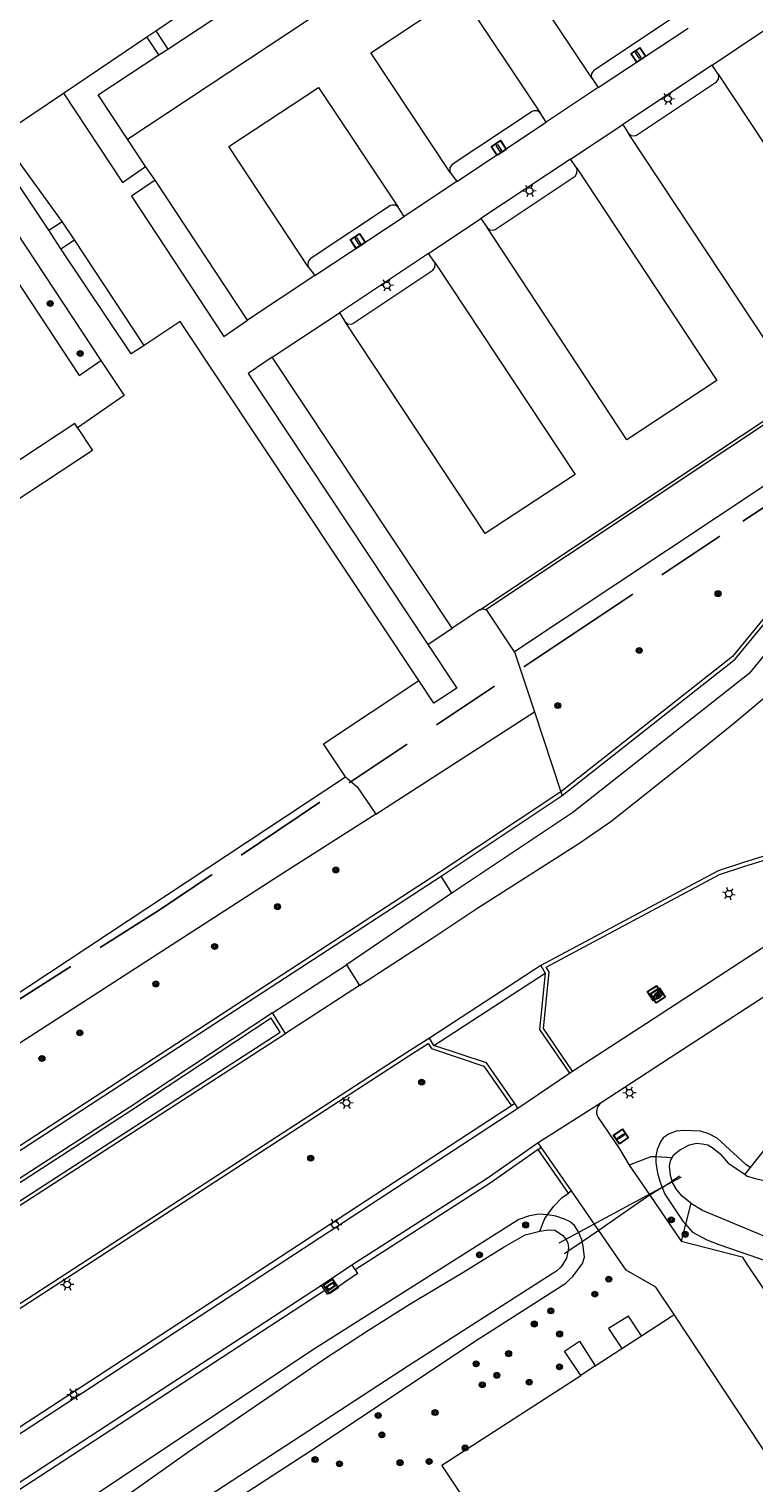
# Model space of a CAD drawing. Header units: metres. Extents: x 89872 to 94585, y 463299 to 469000.
# Tile 51 of 230: x 91299 to 91364, y 464195 to 464327. Entities that reach past the tile are written whole.
import ezdxf
from ezdxf.enums import TextEntityAlignment as Align

# ---------------------------------------------------------------- set-up
doc = ezdxf.new("R2010")
doc.units = ezdxf.units.M
doc.linetypes.add('HIDDEN', pattern=[9.525, 6.35, -3.175])
doc.layers.get('0').update_dxf_attribs({"linetype": 'CONTINUOUS'})
for name, color, linetype, lineweight in [('B-WE-BV-GELEIDECONSTRUCTIE-G', 251, 'CONTINUOUS', 13), ('B-WE-GR-BEPLANTING_CULTUUR-G', 251, 'CONTINUOUS', 13), ('B-WE-GR-BOOM-S', 251, 'CONTINUOUS', 13), ('B-WE-IE-MEUBILAIR_WEGMEUBILAIR_VLAGGENMAST-S', 251, 'CONTINUOUS', 13), ('B-WE-IE-TERREINAFSCHEIDING-G', 251, 'CONTINUOUS', 13), ('B-WE-IE-TERREINAFSCHEIDING_KUNSTMATIG_HEKWERK-G', 251, 'CONTINUOUS', 13), ('B-WE-KL-ET_LS_OV_LICHTMAST-S', 251, 'CONTINUOUS', 13), ('B-WE-KL-GAS_PUT-S', 251, 'CONTINUOUS', 13), ('B-WE-KW-KUNSTWERK_DUIKER-G', 251, 'CONTINUOUS', 13), ('B-WE-OG-TOPOGRAFIE_BEBOUWING-GV', 251, 'CONTINUOUS', 13), ('B-WE-OG-TOPOGRAFIE_HUISNUMMER-T25', 251, 'CONTINUOUS', 13), ('B-WE-OG-TOPOGRAFIE_WATER-GV', 251, 'CONTINUOUS', 13), ('B-WE-VH-VERHARDING-GV', 251, 'CONTINUOUS', 13), ('Percelen', 10, 'HIDDEN', 25), ('Q_VERKLIKKER_TRANSPORTLEIDING_', 251, 'CONTINUOUS', 13)]:
    doc.layers.add(name, color=color, linetype=linetype, lineweight=lineweight)
doc.styles.get("Standard").update_dxf_attribs({"font": 'isocp.shx'})

# ---------------------------------------------------------------- blocks, each defined once
blk = doc.blocks.new('Q_BOOM')
for radius in [0.27, 0.18, 0.09]:
    blk.add_circle((0, 0), radius)
blk = doc.blocks.new('Q_GASPUT')
blk.add_lwpolyline([(-0.5, 0.5), (0.5, 0.5), (0.5, -0.5), (-0.5, -0.5)], close=True)
for points in [[(-0.44, 0.46), (0.44, 0.46, -0.414214), (0.46, 0.44), (0.46, -0.44, -0.414214), (0.44, -0.46), (-0.44, -0.46, -0.414214), (-0.46, -0.44), (-0.46, 0.44), (-0.46, 0.44), (-0.46, 0.45), (-0.46, 0.45), (-0.46, 0.45), (-0.46, 0.45), (-0.46, 0.45), (-0.46, 0.45), (-0.46, 0.46), (-0.46, 0.46), (-0.46, 0.46), (-0.45, 0.46), (-0.45, 0.46), (-0.45, 0.46), (-0.45, 0.46), (-0.45, 0.46), (-0.45, 0.46), (-0.44, 0.46), (-0.44, 0.46)], [(-0.34, 0.1, 0.380426), (-0.28, -0.18)], [(-0.01, 0.27, 0.240218), (-0.34, 0.1)], [(-0.19, 0.04, 0.853344), (-0.19, -0.03)], [(0.33, 0.11, 0.240191), (-0.01, 0.27)], [(0.18, -0.03, 0.849746), (0.18, 0.04)], [(0.27, -0.18, 0.380426), (0.33, 0.11)], [(-0.28, -0.18, 0.148452), (0.01, -0.26)], [(0.01, -0.26, 0.131742), (0.27, -0.18)]]:
    blk.add_lwpolyline(points, format="xyb")
for points in [[(-0.19, 0.04), (0.18, 0.04)], [(0.18, -0.03), (-0.19, -0.03)]]:
    blk.add_lwpolyline(points)
blk = doc.blocks.new('Q_LICHTMAST')
for points in [[(-0.26, 0.15), (-0.52, 0.3)], [(0, 0.3), (0, 0.6)], [(0.26, 0.15), (0.52, 0.3)], [(-0.26, -0.15), (-0.52, -0.3)], [(0, -0.3), (0, -0.6)], [(0.26, -0.15), (0.52, -0.3)]]:
    blk.add_lwpolyline(points)
blk.add_circle((0, 0), 0.3)
blk = doc.blocks.new('Q_VLAGGENMAST')
for points in [[(-0.5, 0.5), (0.5, 0.5), (0.5, -0.5), (-0.5, -0.5)], [(-0.08, 0.33), (0.07, 0.33), (0.07, -0.33), (-0.08, -0.33)]]:
    blk.add_lwpolyline(points, close=True)
blk.add_lwpolyline([(-0.44, 0.46), (0.44, 0.46, -0.414214), (0.46, 0.44), (0.46, -0.44, -0.414214), (0.44, -0.46), (-0.44, -0.46, -0.414214), (-0.46, -0.44), (-0.46, 0.44), (-0.46, 0.44), (-0.46, 0.45), (-0.46, 0.45), (-0.46, 0.45), (-0.46, 0.45), (-0.46, 0.45), (-0.46, 0.45), (-0.46, 0.46), (-0.46, 0.46), (-0.46, 0.46), (-0.45, 0.46), (-0.45, 0.46), (-0.45, 0.46), (-0.45, 0.46), (-0.45, 0.46), (-0.45, 0.46), (-0.44, 0.46), (-0.44, 0.46)], format="xyb")
blk = doc.blocks.new('Q_VERKLIKKER_TRANSPORTLEIDING')
for points in [[(-0.5, 0.5), (0.5, 0.5), (0.5, -0.5), (-0.5, -0.5)], [(-0.37, 0.22), (0.36, 0.22), (0.36, -0.21), (-0.37, -0.21)]]:
    blk.add_lwpolyline(points, close=True)
for points in [[(-0.44, 0.46), (0.44, 0.46, -0.414214), (0.46, 0.44), (0.46, -0.44, -0.414214), (0.44, -0.46), (-0.44, -0.46, -0.414214), (-0.46, -0.44), (-0.46, 0.44), (-0.46, 0.44), (-0.46, 0.45), (-0.46, 0.45), (-0.46, 0.45), (-0.46, 0.45), (-0.46, 0.45), (-0.46, 0.45), (-0.46, 0.46), (-0.46, 0.46), (-0.46, 0.46), (-0.45, 0.46), (-0.45, 0.46), (-0.45, 0.46), (-0.45, 0.46), (-0.45, 0.46), (-0.45, 0.46), (-0.44, 0.46), (-0.44, 0.46)], [(-0.29, 0.16), (0.28, 0.16, -0.414214), (0.3, 0.14), (0.3, -0.13, -0.414214), (0.28, -0.16), (-0.29, -0.16, -0.414214), (-0.31, -0.13), (-0.31, 0.14), (-0.31, 0.14), (-0.31, 0.14), (-0.31, 0.14), (-0.31, 0.15), (-0.31, 0.15), (-0.31, 0.15), (-0.3, 0.15), (-0.3, 0.15), (-0.3, 0.15), (-0.3, 0.16), (-0.3, 0.16), (-0.3, 0.16), (-0.3, 0.16), (-0.29, 0.16), (-0.29, 0.16), (-0.29, 0.16), (-0.29, 0.16), (-0.29, 0.16)]]:
    blk.add_lwpolyline(points, format="xyb")
blk = doc.blocks.new('LDN_BLOK2_AUTOCAD_OD_1_FMEBLOCK4')
at = {"layer": 'B-WE-OG-TOPOGRAFIE_WATER-GV'}
blk.add_lwpolyline([(28.79, 59.45), (44.22, 69.44), (59.43, 79.59), (67.48, 84.72), (67.8, 85.02), (68.12, 85.33), (69, 86.52), (69.17, 87.08), (69.05, 88.1), (68.96, 88.49)], dxfattribs=at)

msp = doc.modelspace()

# ---------------------------------------------------------------- linework, layer by layer
at = {"layer": 'B-WE-BV-GELEIDECONSTRUCTIE-G'}
msp.add_lwpolyline([(91354.89, 464220.75), (91354.54, 464220.53), (91350.77, 464217.89), (91350.25, 464217.53)], dxfattribs=at)
at = {"layer": 'B-WE-GR-BEPLANTING_CULTUUR-G'}
for p, q in [((91334.72, 464270.79), (91336.92, 464272.26)), ((91342.6, 464270.12), (91344.4, 464264.68)), ((91330.01, 464255.37), (91344.4, 464264.68)), ((91344.4, 464264.68), (91346.8, 464257.41)), ((91346.8, 464257.41), (91346.92, 464257.06)), ((91342.62, 464229.07), (91342.33, 464228.88)), ((91344.75, 464224.9), (91345.03, 464225.1)), ((91347.49, 464220.93), (91344.75, 464224.9)), ((91356.9, 464224.15), (91355.44, 464224.22)), ((91363.99, 464223.26), (91363.5, 464222.65)), ((91356.01, 464221.46), (91354.89, 464220.75)), ((91347.77, 464221.13), (91347.49, 464220.93)), ((91358.6, 464220.02), (91358.12, 464218.11)), ((91350.25, 464217.53), (91348.73, 464216.51)), ((91358.12, 464218.11), (91357.74, 464216.57)), ((91356.83, 464209.72), (91357.08, 464209.89))]:
    msp.add_line(p, q, dxfattribs=at)
for points in [[(91398.33, 464348.57), (91416.58, 464330.17), (91414.9, 464327.98), (91417.86, 464325.72), (91419.59, 464327.95), (91420.7, 464327.34), (91423.84, 464324.6), (91409.54, 464312.41), (91392.77, 464301.04), (91376.6, 464286.82), (91375.8, 464286.05), (91362.39, 464269.71), (91346.8, 464257.41)], [(91347.87, 464232.03), (91345.23, 464235.9), (91345.75, 464241.01), (91345.47, 464241.48), (91361.22, 464249.9), (91363.41, 464250.62), (91374.84, 464254.16), (91400.49, 464272.08), (91405.89, 464275.38), (91408.18, 464276.75), (91415.43, 464281.25), (91420.03, 464284.17), (91423.36, 464286.4), (91428.26, 464289.95), (91428.7, 464290.33), (91430.48, 464288.1)], [(91327.25, 464258.75), (91328.3, 464257.85), (91330.01, 464255.37)], [(91346.8, 464257.41), (91346.71, 464257.34), (91335.73, 464250.03), (91311.9, 464234.5), (91286.93, 464218.22), (91276.15, 464210.99), (91275.84, 464210.78), (91273.57, 464212.66), (91273.35, 464212.39)], [(91330.01, 464255.37), (91321.59, 464250), (91297.68, 464234.55)], [(91279.53, 464208.48), (91321.31, 464235.56), (91320.51, 464236.84), (91307.85, 464228.46), (91289.36, 464216.49), (91279.2, 464210.04), (91278.75, 464209.59), (91278.59, 464209.42), (91278.51, 464209.26), (91278.47, 464209.08), (91278.49, 464208.89), (91278.55, 464208.72), (91278.66, 464208.57), (91278.8, 464208.45), (91278.98, 464208.38), (91279.16, 464208.36), (91279.34, 464208.39), (91279.53, 464208.48)], [(91274.13, 464184.3), (91269.24, 464191.99), (91333, 464233.41), (91334.76, 464234.54), (91335.05, 464234.07), (91339.82, 464232.47), (91342.33, 464228.88)], [(91342.33, 464228.88), (91337.62, 464225.8), (91315.45, 464211.28), (91274.13, 464184.3)], [(91344.75, 464224.9), (91340.37, 464221.84), (91328.11, 464213.97)], [(91355.44, 464224.22), (91354.99, 464224.24), (91353.02, 464223.48)], [(91345.6, 464218.97), (91346.15, 464219.73), (91346.91, 464220.53), (91347.49, 464220.93)], [(91344.91, 464217.48), (91345.36, 464218.63), (91345.6, 464218.97)], [(91171.24, 464101.92), (91170.34, 464103.41), (91170.11, 464103.79), (91169.72, 464104.91), (91169.56, 464106.09), (91169.64, 464107.26), (91170.19, 464108.94), (91176.32, 464113.35), (91194.9, 464126.76), (91214.25, 464139.56), (91325.36, 464212.11)]]:
    msp.add_lwpolyline(points, dxfattribs=at)
at = {"layer": 'B-WE-IE-TERREINAFSCHEIDING-G'}
for p, q in [((91310.29, 464324.37), (91309.22, 464326.02)), ((91310.02, 464326.57), (91311.12, 464324.9)), ((91300.3, 464308.45), (91301.52, 464309.22)), ((91301.41, 464306.76), (91302.63, 464307.55)), ((91344.98, 464241.61), (91345.39, 464240.93)), ((91335.28, 464234.36), (91334.87, 464235.03)), ((91345.03, 464225.1), (91344.75, 464225.51)), ((91347.77, 464221.13), (91345.03, 464225.1)), ((91353.02, 464223.48), (91354.89, 464220.75)), ((91350.25, 464217.53), (91347.77, 464221.13)), ((91354.89, 464220.75), (91357.74, 464216.57)), ((91327.82, 464214.38), (91328.11, 464213.97)), ((91325.36, 464212.11), (91325.08, 464212.53)), ((91354.12, 464207.97), (91356.83, 464209.72)), ((91373.8, 464184.59), (91357.08, 464209.89)), ((91348.49, 464207.47), (91349.93, 464205.25)), ((91349.93, 464205.25), (91352.34, 464206.81)), ((91336, 464196.2), (91348.63, 464204.37)), ((91349.93, 464205.25), (91348.63, 464204.37)), ((91338.69, 464192.15), (91336, 464196.2))]:
    msp.add_line(p, q, dxfattribs=at)
for points in [[(91350.45, 464229.13), (91350.34, 464229.04), (91350.24, 464228.92), (91350.16, 464228.8), (91350.1, 464228.66), (91350.06, 464228.52), (91350.04, 464228.37), (91350.05, 464228.22), (91350.08, 464228.08), (91350.12, 464227.94), (91350.19, 464227.8), (91352.12, 464224.97), (91353.02, 464223.48)], [(91357.08, 464209.89), (91355.43, 464212.39), (91352.74, 464213.92), (91350.25, 464217.53)], [(91357.74, 464216.57), (91363.26, 464215.13), (91363.76, 464214.38), (91365.98, 464211.06)], [(91328.11, 464213.97), (91328.35, 464213.62), (91325.61, 464211.75), (91325.36, 464212.11)], [(91348.63, 464204.37), (91347.14, 464206.58), (91348.49, 464207.47)]]:
    msp.add_lwpolyline(points, dxfattribs=at)
at = {"layer": 'B-WE-IE-TERREINAFSCHEIDING_KUNSTMATIG_HEKWERK-G'}
for p, q in [((91356.01, 464221.46), (91356.9, 464222.02)), ((91357.59, 464222.46), (91356.9, 464222.02)), ((91348.73, 464216.51), (91347.44, 464215.63)), ((91347.44, 464215.63), (91347.13, 464215.43))]:
    msp.add_line(p, q, dxfattribs=at)
at = {"layer": 'B-WE-KW-KUNSTWERK_DUIKER-G'}
msp.add_line((91346.65, 464216.42), (91357.76, 464222.42), dxfattribs=at)
at = {"layer": 'B-WE-OG-TOPOGRAFIE_BEBOUWING-GV'}
for p, q in [((91310.02, 464326.57), (91326.7, 464337.82)), ((91301.63, 464320.9), (91309.22, 464326.02)), ((91309.22, 464326.02), (91310.02, 464326.57)), ((91295.88, 464317.02), (91301.63, 464320.9)), ((91301.41, 464306.76), (91300.3, 464308.45)), ((91302.92, 464290.48), (91304.28, 464288.43)), ((91304.28, 464288.43), (91293.02, 464280.99)), ((91352.34, 464206.81), (91354.12, 464207.97))]:
    msp.add_line(p, q, dxfattribs=at)
for points in [[(91289.37, 464315.96), (91291.37, 464317.28), (91305.04, 464296.61)], [(91300.3, 464308.45), (91294.99, 464316.42), (91295.88, 464317.02)], [(91308.95, 464297.96), (91307.79, 464297.19), (91301.41, 464306.76)], [(91333.92, 464267.52), (91312.22, 464300.14), (91308.95, 464297.96)], [(91305.04, 464296.61), (91307.15, 464293.42), (91302.92, 464290.48)], [(91327.25, 464258.75), (91325.25, 464261.75), (91333.92, 464267.52)], [(91253.75, 464262.15), (91245.2, 464256.49), (91265.85, 464225.28), (91293.43, 464243.51), (91296.7, 464238.57), (91327.25, 464258.75)], [(91354.12, 464207.97), (91352.95, 464209.76), (91351.12, 464208.62), (91352.34, 464206.81)]]:
    msp.add_lwpolyline(points, dxfattribs=at)
at = {"layer": 'B-WE-OG-TOPOGRAFIE_WATER-GV'}
for points in [[(91383.71, 464243.14), (91379.32, 464239.58), (91372.68, 464233.37), (91367.85, 464228.11), (91363.99, 464223.26)], [(91363.5, 464222.65), (91363.73, 464222.49), (91364.48, 464222.26), (91365.63, 464222), (91367.05, 464221.94), (91367.5, 464222.05), (91367.89, 464222.32), (91369.61, 464224.28), (91373.44, 464228.24), (91377.07, 464231.85), (91380.13, 464235.23), (91380.74, 464236.03), (91380.98, 464236.76), (91381.08, 464237.47), (91381.02, 464238.17), (91381.1, 464238.44), (91381.28, 464238.69), (91382.47, 464240.45)], [(91397.6, 464236.45), (91396.71, 464235.43), (91393.86, 464232.68), (91391.37, 464230.44), (91386.12, 464225.02), (91376.56, 464214.88), (91375.76, 464214.45), (91375.09, 464214.27), (91374.54, 464214.2), (91374.24, 464214.16), (91373.38, 464214.26), (91370.94, 464214.98), (91366.92, 464216.41), (91365.85, 464216.79), (91359.66, 464219.34), (91358.67, 464219.96), (91358.6, 464220.02)], [(91358.12, 464218.11), (91358.76, 464217.4), (91360.06, 464216.69), (91361.14, 464216.26), (91364.75, 464215.01), (91365.68, 464214.69), (91372.92, 464212.77), (91373.91, 464212.62), (91374.88, 464212.68), (91375.35, 464212.8), (91375.66, 464212.88), (91376.37, 464213.23), (91377.46, 464213.94), (91384.57, 464221.7), (91386.51, 464223.6), (91394.2, 464230.18), (91396.29, 464231.87), (91397.58, 464233.32), (91398.71, 464234.68)], [(91363.99, 464223.26), (91363.61, 464223.52), (91361.01, 464225.94), (91360.25, 464226.33), (91359.49, 464226.55), (91358.02, 464226.62), (91357.27, 464226.57), (91356.63, 464226.32), (91356.11, 464225.96), (91355.88, 464225.65), (91355.55, 464224.89), (91355.44, 464224.28), (91355.44, 464224.22)], [(91358.5, 464225.32), (91359.12, 464225.46), (91359.63, 464225.42), (91360.15, 464225.31), (91360.65, 464225.01), (91361.26, 464224.5), (91362.01, 464223.66), (91363.5, 464222.65)], [(91355.44, 464224.22), (91355.44, 464223.73), (91355.58, 464222.75), (91355.78, 464222.02), (91356.01, 464221.46)], [(91356.9, 464222.02), (91356.75, 464222.54), (91356.66, 464223.41), (91356.79, 464223.97), (91356.9, 464224.15)], [(91356.9, 464224.15), (91357.04, 464224.41), (91357.68, 464224.91), (91358.5, 464225.32)], [(91356.01, 464221.46), (91356.26, 464220.84), (91357.87, 464218.4), (91358.12, 464218.11)], [(91358.6, 464220.02), (91357.83, 464220.67), (91357.33, 464221.22), (91356.93, 464221.89), (91356.9, 464222.02)], [(91345.6, 464218.97), (91344.81, 464219.01), (91343.95, 464218.87), (91342.99, 464218.55), (91324.44, 464206.79), (91294.55, 464186.89), (91246.25, 464155.58), (91216.39, 464135.72), (91175.05, 464104.74)], [(91348.73, 464216.51), (91348.7, 464216.68), (91348.41, 464217.41), (91348.03, 464217.98), (91347.65, 464218.33), (91347.15, 464218.57), (91346.35, 464218.84), (91345.6, 464218.97)], [(91306.19, 464192.6), (91313.14, 464197.55), (91325.35, 464205.88), (91329.33, 464208.48), (91333.03, 464210.81), (91338, 464213.77), (91341.66, 464216.04), (91343.57, 464217.14), (91344.91, 464217.48)], [(91344.91, 464217.48), (91345.66, 464217.6), (91346.27, 464217.58), (91346.95, 464217.1), (91347.25, 464216.75), (91347.43, 464216.43), (91347.49, 464215.94), (91347.44, 464215.63)], [(91347.44, 464215.63), (91347.33, 464215.03), (91346.82, 464214.23), (91346.41, 464213.85), (91346.01, 464213.59), (91332.96, 464205.25), (91307.22, 464188.43), (91296.83, 464181.27), (91270.98, 464164.3), (91260.02, 464156.95), (91230.46, 464137.93), (91219.63, 464130.74), (91209.83, 464123.87), (91199.79, 464116.35), (91190.3, 464109.38), (91181.09, 464102.76), (91180.7, 464102.22)]]:
    msp.add_lwpolyline(points, dxfattribs=at)
at = {"layer": 'B-WE-VH-VERHARDING-GV'}
for p, q in [((91311.12, 464324.9), (91327.91, 464336.02)), ((91350.19, 464321.41), (91358.36, 464326.79)), ((91360.53, 464323.44), (91365.16, 464326.52)), ((91310.29, 464324.37), (91311.12, 464324.9)), ((91360.53, 464323.44), (91352.43, 464318.05)), ((91361.1, 464322.62), (91360.53, 464323.44)), ((91349.64, 464322.23), (91350.19, 464321.41)), ((91350.19, 464321.41), (91345.46, 464318.27)), ((91337.36, 464312.86), (91345.46, 464318.27)), ((91345.46, 464318.27), (91344.93, 464319.1)), ((91347.68, 464314.9), (91352.43, 464318.05)), ((91352.43, 464318.05), (91352.94, 464317.23)), ((91301.52, 464309.22), (91295.88, 464317.02)), ((91309.1, 464314.23), (91307.45, 464316.71)), ((91309.95, 464313), (91309.1, 464314.23)), ((91347.68, 464314.9), (91339.55, 464309.49)), ((91348.25, 464314.07), (91347.68, 464314.9)), ((91318.36, 464300.26), (91309.95, 464313)), ((91337.36, 464312.86), (91332.57, 464309.69)), ((91336.76, 464313.68), (91337.36, 464312.86)), ((91332.57, 464309.69), (91332.04, 464310.53)), ((91302.63, 464307.55), (91301.52, 464309.22)), ((91324.47, 464304.31), (91332.57, 464309.69)), ((91334.79, 464306.32), (91339.55, 464309.49)), ((91339.55, 464309.49), (91340.11, 464308.68)), ((91308.95, 464297.96), (91302.63, 464307.55)), ((91334.79, 464306.32), (91326.69, 464300.93)), ((91335.36, 464305.5), (91334.79, 464306.32)), ((91323.87, 464305.12), (91324.47, 464304.31)), ((91324.47, 464304.31), (91318.36, 464300.26)), ((91320.6, 464296.89), (91326.69, 464300.93)), ((91326.69, 464300.93), (91327.21, 464300.12)), ((91336.92, 464272.26), (91320.6, 464296.89)), ((91339.44, 464273.94), (91336.92, 464272.26)), ((91335.92, 464249.74), (91346.92, 464257.06)), ((91336.91, 464248.18), (91335.92, 464249.74)), ((91336.91, 464248.18), (91327.34, 464241.68)), ((91320.62, 464237.33), (91327.34, 464241.68)), ((91327.34, 464241.68), (91328.51, 464239.8)), ((91344.98, 464241.61), (91334.87, 464235.03)), ((91335.28, 464234.36), (91345.39, 464240.93)), ((91328.51, 464239.8), (91321.79, 464235.45)), ((91321.79, 464235.45), (91320.62, 464237.33)), ((91347.87, 464232.03), (91354.57, 464236.39)), ((91279.7, 464208.17), (91321.79, 464235.45)), ((91347.58, 464231.84), (91347.87, 464232.03)), ((91356.73, 464233.22), (91350.45, 464229.13)), ((91342.91, 464228.66), (91347.58, 464231.84)), ((91337.9, 464225.38), (91342.91, 464228.66)), ((91342.91, 464228.66), (91342.62, 464229.07)), ((91350.45, 464229.13), (91344.75, 464225.51)), ((91344.75, 464225.51), (91340.1, 464222.26)), ((91340.1, 464222.26), (91327.82, 464214.38)), ((91327.82, 464214.38), (91325.08, 464212.53))]:
    msp.add_line(p, q, dxfattribs=at)
for points in [[(91307.45, 464316.71), (91347.56, 464343.27), (91360.18, 464351.73)], [(91349.64, 464322.23), (91342.41, 464333.13), (91350.65, 464338.6), (91357.82, 464327.63)], [(91336.76, 464313.68), (91329.56, 464324.57), (91337.7, 464329.99), (91344.93, 464319.1)], [(91357.82, 464327.63), (91357.55, 464327.81), (91357.23, 464327.84), (91357.07, 464327.79), (91349.77, 464322.93), (91349.58, 464322.68), (91349.57, 464322.37), (91349.64, 464322.23)], [(91346.92, 464257.06), (91362.63, 464269.46), (91376.06, 464285.81), (91376.84, 464286.57), (91392.99, 464300.77), (91409.75, 464312.13), (91424.38, 464324.6)], [(91307.45, 464316.71), (91304.8, 464320.73), (91310.29, 464324.37)], [(91339.44, 464273.94), (91398.87, 464313.54), (91406.08, 464322.39)], [(91352.94, 464317.23), (91353.2, 464317.04), (91353.52, 464317.02), (91353.67, 464317.08), (91360.93, 464321.92), (91361.12, 464322.16), (91361.15, 464322.47), (91361.1, 464322.62)], [(91361.1, 464322.62), (91373.82, 464303.35), (91365.69, 464297.96), (91352.94, 464317.23)], [(91301.63, 464320.9), (91306.99, 464312.77), (91309.1, 464314.23)], [(91323.87, 464305.12), (91316.66, 464316.04), (91324.8, 464321.42), (91332.04, 464310.53)], [(91405.42, 464321.05), (91399.14, 464313.33), (91339.99, 464273.94)], [(91405.42, 464321.05), (91405.35, 464320.77), (91405.41, 464320.49), (91405.49, 464320.37), (91408.71, 464317.72), (91402.22, 464309.79), (91342.6, 464270.12)], [(91344.93, 464319.1), (91344.67, 464319.28), (91344.35, 464319.3), (91344.2, 464319.24), (91336.92, 464314.4), (91336.73, 464314.15), (91336.71, 464313.83), (91336.76, 464313.68)], [(91289.37, 464315.96), (91295, 464307.43), (91303.07, 464295.23), (91305.04, 464296.61)], [(91340.11, 464308.68), (91340.36, 464308.48), (91340.67, 464308.45), (91340.83, 464308.5), (91348.09, 464313.35), (91348.26, 464313.61), (91348.29, 464313.92), (91348.25, 464314.07)], [(91348.25, 464314.07), (91360.98, 464294.77), (91352.81, 464289.4), (91340.11, 464308.68)], [(91309.95, 464313), (91307.81, 464311.54), (91316.19, 464298.78), (91318.36, 464300.26)], [(91332.04, 464310.53), (91331.78, 464310.7), (91331.48, 464310.72), (91331.33, 464310.68), (91324.03, 464305.85), (91323.85, 464305.59), (91323.82, 464305.28), (91323.87, 464305.12)], [(91327.21, 464300.12), (91327.46, 464299.93), (91327.77, 464299.9), (91327.92, 464299.96), (91335.18, 464304.81), (91335.36, 464305.05), (91335.4, 464305.35), (91335.36, 464305.5)], [(91335.36, 464305.5), (91348.11, 464286.25), (91339.92, 464280.89), (91327.21, 464300.12)], [(91354.57, 464236.39), (91375.5, 464250), (91385.01, 464256.36), (91423.47, 464281.69), (91427.64, 464284.42), (91433.46, 464288.33), (91437.58, 464291.2), (91441.64, 464294.13), (91445.64, 464297.13), (91446.39, 464297.7), (91449.3, 464299.95), (91449.92, 464300.45)], [(91320.6, 464296.89), (91318.4, 464295.42), (91334.72, 464270.79)], [(91302.92, 464290.48), (91302.66, 464290.88), (91291.4, 464283.44), (91293.02, 464280.99)], [(91379.14, 464286.18), (91377.58, 464284.77), (91371.83, 464277.84), (91363.9, 464268.14), (91347.9, 464255.53), (91336.91, 464248.18)], [(91405.7, 464275.68), (91400.3, 464272.37), (91374.68, 464254.48), (91363.3, 464250.96), (91361.08, 464250.22), (91344.98, 464241.61)], [(91339.99, 464273.94), (91339.77, 464274.01), (91339.44, 464273.94)], [(91342.6, 464270.12), (91340.15, 464273.81), (91339.99, 464273.94)], [(91334.72, 464270.79), (91337.35, 464266.83), (91335.26, 464265.45), (91333.92, 464267.52)], [(91328.51, 464239.8), (91335.1, 464244.06), (91339.18, 464246.8), (91348.45, 464252.72), (91351.33, 464254.72), (91358.41, 464260.3), (91362.63, 464263.74), (91367.17, 464267.56)], [(91275.81, 464210.34), (91276.35, 464210.7), (91287.12, 464217.93), (91312.09, 464234.21), (91335.92, 464249.74)], [(91373.77, 464244.26), (91373.46, 464244.09), (91373.15, 464243.91), (91372.85, 464243.72), (91372.55, 464243.52), (91372.25, 464243.32), (91356.73, 464233.22)], [(91345.39, 464240.93), (91344.87, 464235.81), (91347.58, 464231.84)], [(91320.62, 464237.33), (91307.66, 464228.75), (91289.17, 464216.79), (91278.98, 464210.31)], [(91334.87, 464235.03), (91332.81, 464233.7), (91268.76, 464192.09)], [(91342.62, 464229.07), (91340.04, 464232.76), (91335.28, 464234.36)], [(91274.1, 464183.68), (91315.72, 464210.86), (91337.9, 464225.38)], [(91325.08, 464212.53), (91213.97, 464139.98), (91194.62, 464127.17), (91176.02, 464113.76)]]:
    msp.add_lwpolyline(points, dxfattribs=at)
at = {"layer": 'Percelen'}
msp.add_lwpolyline([(91405.78, 464311.4), (91400.07, 464306.9), (91399.45, 464306.45), (91391.62, 464300.67), (91384.62, 464295.92), (91376.59, 464290.74), (91361.25, 464280.64), (91348.72, 464272.28), (91323.04, 464255.19), (91310.33, 464246.66), (91297.54, 464238.49), (91284.3, 464229.7), (91273.04, 464222.29), (91260.23, 464213.44)], dxfattribs=at)

# ---------------------------------------------------------------- block references
at = {"layer": 'B-WE-GR-BOOM-S'}
for p, rotation in [((91300.43, 464301.78), 123.4797616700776), ((91303.16, 464297.23), 123.4684803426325), ((91361.08, 464275.41), 50.61026239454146), ((91353.92, 464270.24), 38.27263786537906), ((91346.53, 464265.24), 108.3047582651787), ((91326.37, 464250.3), 32.54516433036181), ((91321.08, 464246.96), 32.86470107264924), ((91315.36, 464243.34), 32.86470107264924), ((91310.03, 464239.94), 32.86470107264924), ((91303.12, 464235.5), 32.86470107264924), ((91299.68, 464233.17), 32.86470107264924), ((91334.17, 464231.02), 33.01391612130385), ((91324.09, 464224.11), 33.01391612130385), ((91356.84, 464218.51), 124.3277080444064), ((91343.61, 464218.04), 18.52489502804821), ((91358.1, 464217.19), 76.00750711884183), ((91339.41, 464215.33), 31.89531313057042), ((91351.16, 464213.12), 124.5878427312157), ((91349.89, 464211.75), 43.48081125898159), ((91345.89, 464210.23), 32.49650876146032), ((91344.39, 464209.04), 32.49650876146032), ((91346.69, 464208.13), 33.54323089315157), ((91339.11, 464205.42), 33.71353230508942), ((91342.06, 464206.35), 32.49650876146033), ((91340.99, 464204.38), 33.71353230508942), ((91346.68, 464205.15), 123.9885736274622), ((91339.67, 464203.51), 33.71353230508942), ((91343.93, 464203.76), 32.90392590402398), ((91330.22, 464200.72), 33.71353230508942), ((91335.38, 464200.99), 33.71353230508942), ((91330.55, 464198.97), 33.71353230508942), ((91338.11, 464197.78), 32.90392590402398), ((91324.48, 464196.72), 33.71353230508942), ((91326.7, 464196.33), 26.27745625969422), ((91332.2, 464196.44), 123.5920143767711), ((91334.84, 464196.54), 123.5920143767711)]:
    msp.add_blockref('Q_BOOM', p, dxfattribs=dict(at, rotation=rotation))
at = {"layer": 'B-WE-IE-MEUBILAIR_WEGMEUBILAIR_VLAGGENMAST-S'}
for p, rotation in [((91353.84, 464324.36), 33.38951397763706), ((91341.17, 464315.92), 33.71128818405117), ((91328.37, 464307.45), 33.58549541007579), ((91352.26, 464226.08), 124.2699175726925)]:
    msp.add_blockref('Q_VLAGGENMAST', p, dxfattribs=dict(at, rotation=rotation))
at = {"layer": 'B-WE-KL-ET_LS_OV_LICHTMAST-S'}
for p, rotation in [((91356.53, 464320.37), 33.62314658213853), ((91343.97, 464312.01), 33.62818426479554), ((91331.01, 464303.43), 33.62802379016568), ((91362.06, 464248.15), 18.24663140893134), ((91353.03, 464230.06), 33.06426839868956), ((91327.33, 464229.13), 33.01391612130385), ((91326.3, 464218.06), 33.21219405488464), ((91301.98, 464212.63), 33.01391612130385), ((91302.55, 464202.65), 33.14689665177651)]:
    msp.add_blockref('Q_LICHTMAST', p, dxfattribs=dict(at, rotation=rotation))
at = {"layer": 'B-WE-KL-GAS_PUT-S', "rotation": 33.0403159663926}
msp.add_blockref('Q_GASPUT', (91355.61, 464238.89), dxfattribs=at)
at = {"layer": 'B-WE-OG-TOPOGRAFIE_WATER-GV'}
msp.add_blockref('LDN_BLOK2_AUTOCAD_OD_1_FMEBLOCK4', (91279.77, 464128.02), dxfattribs=at)
at = {"layer": 'Q_VERKLIKKER_TRANSPORTLEIDING_'}
for p, rotation in [((91355.33, 464239.1), 33.0403159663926), ((91325.92, 464212.47), 34.40359392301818)]:
    msp.add_blockref('Q_VERKLIKKER_TRANSPORTLEIDING', p, dxfattribs=dict(at, rotation=rotation))

# ---------------------------------------------------------------- texts
at = {"layer": 'B-WE-OG-TOPOGRAFIE_HUISNUMMER-T25'}
msp.add_text('3', height=0.0025, dxfattribs=at).set_placement((91352.66, 464208.2), align=Align.MIDDLE)

doc.saveas('drawing.dxf')
